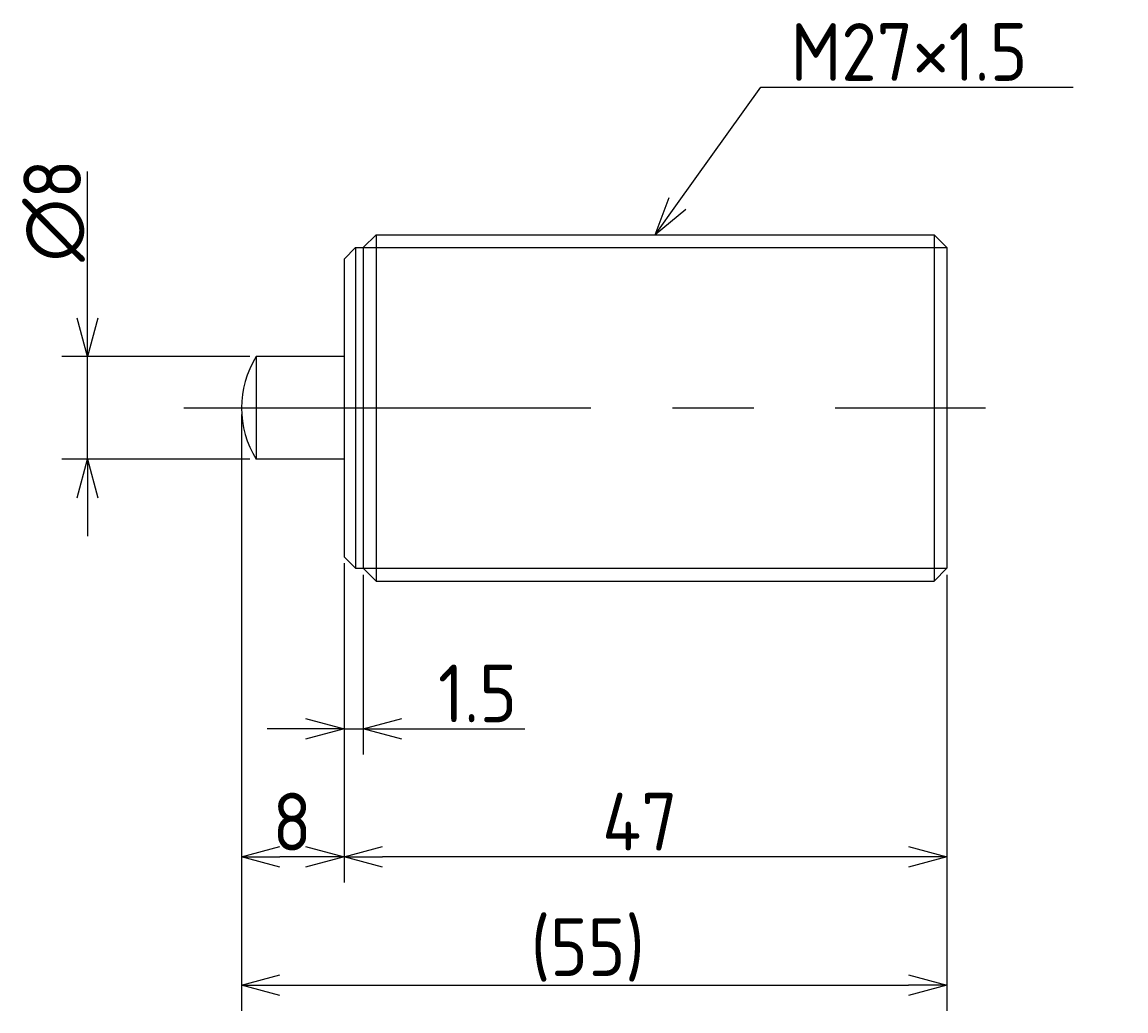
# Model space of a CAD drawing. Extents: x 80 to 321, y 138 to 215.
# Tile 2 of 2: x 235 to 321, y 138 to 215. Entities that reach past the tile are written whole.
import ezdxf

# ---------------------------------------------------------------- set-up
doc = ezdxf.new("R2010")
doc.units = 0
doc.header["$PDMODE"] = 3
doc.linetypes.add('CENTER', pattern=[50.8, 31.75, -6.35, 6.35, -6.35])
doc.layers.get('0').update_dxf_attribs({"linetype": 'CONTINUOUS'})
doc.layers.get('DEFPOINTS').update_dxf_attribs({"linetype": 'CONTINUOUS'})
for name, color, linetype in [('図形', 7, 'CONTINUOUS'), ('図枠', 7, 'CONTINUOUS'), ('寸法_文字', 3, 'CONTINUOUS')]:
    doc.layers.add(name, color=color, linetype=linetype)
doc.layers.get('0').off()
doc.styles.add('DIMENSION', font='isocp.shx', dxfattribs={"bigfont": 'bigfont.shx'})
doc.dimstyles.get("Standard").update_dxf_attribs({"dimtxt": 0.18, "dimasz": 0.18, "dimexe": 0.18, "dimexo": 0.0625, "dimgap": 0.09, "dimtad": 0, "dimtih": 1, "dimtoh": 1, "dimzin": 0, "dimcen": 0.09, "dimazin": 3, "dimtfac": 1, "dimtofl": 0, "dimtmove": 0, "dimatfit": 3})

# ---------------------------------------------------------------- blocks, each defined once
blk = doc.blocks.new('_OPEN30')
at = {"color": 0, "linetype": 'BYBLOCK'}
for p, q in [((-1, 0.268), (0, 0)), ((0, 0), (-1, -0.268)), ((0, 0), (-1, 0))]:
    blk.add_line(p, q, dxfattribs=at)
blk = doc.blocks.new('*U33')
at = {"layer": '寸法_文字', "color": 3, "style": 'DIMENSION'}
blk.add_text('∅8', height=4.5, rotation=90, dxfattribs=at).set_placement((239.5, 196.4))
blk = doc.blocks.new('*D10')
at = {"layer": 'DEFPOINTS', "color": 0}
for p in [(253.156, 189), (240, 181), (253.156, 181)]:
    blk.add_point(p, dxfattribs=at)
at = {"layer": '寸法_文字', "color": 3}
for p, q in [((240, 192), (240, 203.425)), ((252.656, 189), (238, 189)), ((240, 181), (240, 189)), ((252.656, 181), (238, 181)), ((240, 178), (240, 175))]:
    blk.add_line(p, q, dxfattribs=at)
at = {"layer": '図枠'}
blk.add_blockref('*U33', (0, 0), dxfattribs=at)
at = {"layer": '寸法_文字', "color": 3, "xscale": 3, "yscale": 3, "zscale": 3}
for p, rotation in [((240, 189), 270), ((240, 181), 90)]:
    blk.add_blockref('_OPEN30', p, dxfattribs=dict(at, rotation=rotation))
blk = doc.blocks.new('*U32')
at = {"layer": '寸法_文字', "color": 3, "style": 'DIMENSION'}
blk.add_text('1.5', height=4.5, dxfattribs=at).set_placement((267.325, 160.5))
blk = doc.blocks.new('*D11')
at = {"layer": 'DEFPOINTS', "color": 0}
for p in [(260, 173.4), (261.5, 172.5), (261.5, 160)]:
    blk.add_point(p, dxfattribs=at)
at = {"layer": '寸法_文字', "color": 3}
for p, q in [((260, 172.9), (260, 158)), ((261.5, 172), (261.5, 158)), ((257, 160), (254, 160)), ((260, 160), (261.5, 160)), ((264.5, 160), (274.086, 160))]:
    blk.add_line(p, q, dxfattribs=at)
at = {"layer": '図枠'}
blk.add_blockref('*U32', (0, 0), dxfattribs=at)
at = {"layer": '寸法_文字', "color": 3, "xscale": 3, "yscale": 3, "zscale": 3}
blk.add_blockref('_OPEN30', (260, 160), dxfattribs=at)
at = {"layer": '寸法_文字', "color": 3, "xscale": 3, "yscale": 3, "zscale": 3, "rotation": 180}
blk.add_blockref('_OPEN30', (261.5, 160), dxfattribs=at)
blk = doc.blocks.new('*U30')
at = {"layer": '寸法_文字', "color": 3, "style": 'DIMENSION'}
blk.add_text('47', height=4.5, dxfattribs=at).set_placement((280.125, 150.5))
blk = doc.blocks.new('*D12')
at = {"layer": 'DEFPOINTS', "color": 0}
for p in [(260, 173.4), (307, 172.5), (260, 150)]:
    blk.add_point(p, dxfattribs=at)
at = {"layer": '寸法_文字', "color": 3}
for p, q in [((260, 172.9), (260, 148)), ((307, 172), (307, 148)), ((304, 150), (263, 150))]:
    blk.add_line(p, q, dxfattribs=at)
at = {"layer": '図枠'}
blk.add_blockref('*U30', (0, 0), dxfattribs=at)
at = {"layer": '寸法_文字', "color": 3, "xscale": 3, "yscale": 3, "zscale": 3, "rotation": 180}
blk.add_blockref('_OPEN30', (260, 150), dxfattribs=at)
at = {"layer": '寸法_文字', "color": 3, "xscale": 3, "yscale": 3, "zscale": 3}
blk.add_blockref('_OPEN30', (307, 150), dxfattribs=at)
blk = doc.blocks.new('*U31')
at = {"layer": '寸法_文字', "color": 3, "style": 'DIMENSION'}
blk.add_text('8', height=4.5, dxfattribs=at).set_placement((254.425, 150.5))
blk = doc.blocks.new('*D13')
at = {"layer": 'DEFPOINTS', "color": 0}
for p in [(252, 185), (260, 173.4), (252, 150)]:
    blk.add_point(p, dxfattribs=at)
at = {"layer": '寸法_文字', "color": 3}
for p, q in [((252, 184.5), (252, 148)), ((260, 172.9), (260, 148)), ((257, 150), (255, 150))]:
    blk.add_line(p, q, dxfattribs=at)
at = {"layer": '図枠'}
blk.add_blockref('*U31', (0, 0), dxfattribs=at)
at = {"layer": '寸法_文字', "color": 3, "xscale": 3, "yscale": 3, "zscale": 3, "rotation": 180}
blk.add_blockref('_OPEN30', (252, 150), dxfattribs=at)
at = {"layer": '寸法_文字', "color": 3, "xscale": 3, "yscale": 3, "zscale": 3}
blk.add_blockref('_OPEN30', (260, 150), dxfattribs=at)
blk = doc.blocks.new('*U34')
at = {"layer": '寸法_文字', "color": 3, "style": 'DIMENSION'}
blk.add_text('(55)', height=4.5, dxfattribs=at).set_placement((274.55, 140.725))
blk = doc.blocks.new('*D14')
at = {"layer": 'DEFPOINTS', "color": 0}
for p in [(252, 185), (307, 172.5), (307, 140)]:
    blk.add_point(p, dxfattribs=at)
at = {"layer": '寸法_文字', "color": 3}
for p, q in [((252, 184.5), (252, 138)), ((307, 172), (307, 138)), ((255, 140), (304, 140))]:
    blk.add_line(p, q, dxfattribs=at)
at = {"layer": '図枠'}
blk.add_blockref('*U34', (0, 0), dxfattribs=at)
at = {"layer": '寸法_文字', "color": 3, "xscale": 3, "yscale": 3, "zscale": 3, "rotation": 180}
blk.add_blockref('_OPEN30', (252, 140), dxfattribs=at)
at = {"layer": '寸法_文字', "color": 3, "xscale": 3, "yscale": 3, "zscale": 3}
blk.add_blockref('_OPEN30', (307, 140), dxfattribs=at)
blk = doc.blocks.new('*U28')
at = {"layer": '寸法_文字'}
blk.add_lwpolyline([(285.999, 200.938), (292.5, 210), (295, 210), (316.836, 210)], dxfattribs=at)
at = {"layer": '寸法_文字', "xscale": 3, "yscale": 3, "zscale": 3, "rotation": 234.3446719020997}
blk.add_blockref('_OPEN30', (284.25, 198.5), dxfattribs=at)
blk = doc.blocks.new('*U29')
at = {"layer": '寸法_文字', "style": 'DIMENSION'}
blk.add_text('M27×1.5', height=4.5, dxfattribs=at).set_placement((294.825, 210.5))

msp = doc.modelspace()

# ---------------------------------------------------------------- linework, layer by layer
at = {"layer": '図形'}
for p, q in [((262.5, 198.5), (261.5, 197.5)), ((262.5, 198.5), (306, 198.5)), ((262.5, 198.5), (262.5, 171.5)), ((306, 198.5), (306, 171.5)), ((306, 198.5), (307, 197.5)), ((260, 196.6), (260.9, 197.5)), ((260.9, 197.5), (260.9, 172.5)), ((260.9, 197.5), (261.5, 197.5)), ((261.5, 197.5), (261.5, 172.5)), ((307, 197.5), (307, 172.5)), ((260, 196.6), (260, 173.4)), ((253.156, 189), (253.156, 181)), ((260, 189), (253.156, 189)), ((260, 181), (253.156, 181)), ((260, 173.4), (260.9, 172.5)), ((260.9, 172.5), (261.5, 172.5)), ((262.5, 171.5), (261.5, 172.5)), ((306, 171.5), (307, 172.5)), ((262.5, 171.5), (306, 171.5))]:
    msp.add_line(p, q, dxfattribs=at)
at = {"layer": '図形', "color": 3}
for p, q in [((261.5, 197.5), (307, 197.5)), ((261.5, 172.5), (307, 172.5))]:
    msp.add_line(p, q, dxfattribs=at)
at = {"layer": '図形', "color": 3, "linetype": 'CENTER'}
msp.add_line((247.5, 185), (310, 185), dxfattribs=at)
at = {"layer": '図形'}
msp.add_arc((259.5, 185), 7.5, 147.76905, 212.23095, dxfattribs=at)

# ---------------------------------------------------------------- block references
at = {"layer": '図枠'}
for name in ['*U29', '*U28']:
    msp.add_blockref(name, (0, 0), dxfattribs=at)

# ---------------------------------------------------------------- dimensions: what is measured, and where the dimension line sits
at = {"layer": '寸法_文字'}
dim = msp.add_linear_dim(base=(240, 181), p1=(253.156, 189), p2=(253.156, 181), angle=90, text='%%c<>', dimstyle='Standard', dxfattribs=at)
dim.commit()
dim.dimension.update_dxf_attribs({"geometry": '*D10', "text_midpoint": (240, 200), "dimtype": 128})
for base, p1, p2, picture, middle in [((252, 150), (260, 173.4), (252, 185), '*D13', (256, 150)), ((261.5, 160), (260, 173.4), (261.5, 172.5), '*D11', (270.793, 160)), ((260, 150), (307, 172.5), (260, 173.4), '*D12', (283.5, 150))]:
    dim = msp.add_linear_dim(base=base, p1=p1, p2=p2, dimstyle='Standard', dxfattribs=at)
    dim.commit()
    dim.dimension.update_dxf_attribs({"geometry": picture, "text_midpoint": middle, "dimtype": 128})
dim = msp.add_linear_dim(base=(307, 140), p1=(252, 185), p2=(307, 172.5), text='(<>)', dimstyle='Standard', dxfattribs=at)
dim.commit()
dim.dimension.update_dxf_attribs({"geometry": '*D14', "text_midpoint": (279.5, 140), "dimtype": 128})

doc.saveas('drawing.dxf')
